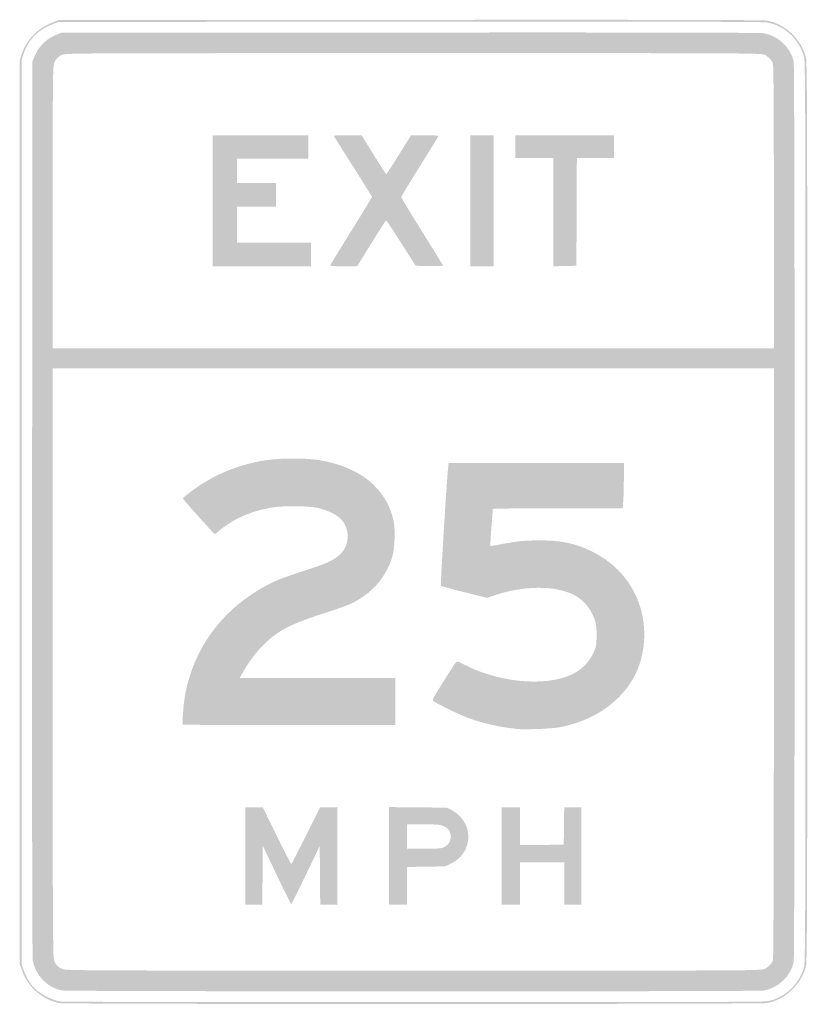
# Model space of a CAD drawing. Header units: inches. Extents: x -12 to 12, y -15 to 15.
import ezdxf

# ---------------------------------------------------------------- set-up
doc = ezdxf.new("R2010")
doc.units = ezdxf.units.IN
doc.header["$MEASUREMENT"] = 0

msp = doc.modelspace()

# ---------------------------------------------------------------- hatches: boundary and pattern name
h = msp.add_hatch(color=7)
edge = h.paths.add_edge_path()
edge.add_spline(control_points=[(-10.775, -14.971), (-11.308, -14.862), (-11.743, -14.479), (-11.923, -13.959)], knot_values=[0, 0, 0, 0, 1, 1, 1, 1], degree=3, periodic=0)
edge.add_line((-11.923, -13.959), (-11.986, -13.775))
edge.add_line((-11.986, -13.775), (-11.986, 0))
edge.add_line((-11.986, 0), (-11.986, 13.775))
edge.add_line((-11.986, 13.775), (-11.923, 13.959))
edge.add_spline(control_points=[(-11.923, 13.959), (-11.767, 14.41), (-11.433, 14.746), (-10.966, 14.924)], knot_values=[0, 0, 0, 0, 1, 1, 1, 1], degree=3, periodic=0)
edge.add_line((-10.966, 14.924), (-10.803, 14.986))
edge.add_line((-10.803, 14.986), (-0.11, 14.994))
edge.add_spline(control_points=[(-0.11, 14.994), (7.546, 15), (10.633, 14.993), (10.761, 14.972), (11.312, 14.879), (11.813, 14.412), (11.958, 13.856), (11.995, 13.713), (12, 12.197), (12, 0), (12, -12.197), (11.995, -13.713), (11.958, -13.856), (11.815, -14.404), (11.319, -14.872), (10.777, -14.97), (10.58, -15.006), (-10.601, -15.007), (-10.775, -14.971)], knot_values=[0, 0, 0, 0, 1, 1, 1, 2, 2, 2, 3, 3, 3, 4, 4, 4, 5, 5, 5, 6, 6, 6, 6], degree=3, periodic=0)
edge = h.paths.add_edge_path(flags=0)
edge.add_spline(control_points=[(10.777, -14.915), (11.311, -14.819), (11.763, -14.393), (11.903, -13.856), (11.94, -13.713), (11.945, -12.197), (11.945, 0), (11.945, 12.197), (11.94, 13.713), (11.903, 13.856), (11.761, 14.4), (11.304, 14.825), (10.761, 14.917), (10.633, 14.938), (7.546, 14.945), (-0.11, 14.939)], knot_values=[0, 0, 0, 0, 1, 1, 1, 2, 2, 2, 3, 3, 3, 4, 4, 4, 5, 5, 5, 5], degree=3, periodic=0)
edge.add_line((-0.11, 14.939), (-10.803, 14.931))
edge.add_line((-10.803, 14.931), (-10.966, 14.869))
edge.add_spline(control_points=[(-10.966, 14.869), (-11.425, 14.694), (-11.715, 14.402), (-11.868, 13.959)], knot_values=[0, 0, 0, 0, 1, 1, 1, 1], degree=3, periodic=0)
edge.add_line((-11.868, 13.959), (-11.931, 13.775))
edge.add_line((-11.931, 13.775), (-11.931, 0))
edge.add_line((-11.931, 0), (-11.931, -13.775))
edge.add_line((-11.931, -13.775), (-11.868, -13.957))
edge.add_spline(control_points=[(-11.868, -13.957), (-11.798, -14.16), (-11.68, -14.361), (-11.55, -14.501), (-11.373, -14.691), (-11.011, -14.88), (-10.734, -14.926), (-10.696, -14.932), (-5.877, -14.939), (-0.026, -14.941), (7.462, -14.944), (10.662, -14.936), (10.777, -14.915)], knot_values=[0, 0, 0, 0, 1, 1, 1, 2, 2, 2, 3, 3, 3, 4, 4, 4, 4], degree=3, periodic=0)
h = msp.add_hatch(color=7)
edge = h.paths.add_edge_path()
edge.add_spline(control_points=[(-10.706, -14.584), (-11.144, -14.499), (-11.504, -14.128), (-11.588, -13.676), (-11.606, -13.578), (-11.613, -8.887), (-11.608, 0.097)], knot_values=[0, 0, 0, 0, 1, 1, 1, 2, 2, 2, 2], degree=3, periodic=0)
edge.add_line((-11.608, 0.097), (-11.601, 13.72))
edge.add_line((-11.601, 13.72), (-11.537, 13.878))
edge.add_spline(control_points=[(-11.537, 13.878), (-11.415, 14.181), (-11.181, 14.415), (-10.876, 14.538)], knot_values=[0, 0, 0, 0, 1, 1, 1, 1], degree=3, periodic=0)
edge.add_line((-10.876, 14.538), (-10.72, 14.601))
edge.add_line((-10.72, 14.601), (-0.097, 14.608))
edge.add_spline(control_points=[(-0.097, 14.608), (6.953, 14.613), (10.578, 14.606), (10.678, 14.587), (11.119, 14.507), (11.487, 14.159), (11.586, 13.728), (11.624, 13.565), (11.624, -13.565), (11.586, -13.728), (11.487, -14.158), (11.121, -14.505), (10.682, -14.587), (10.494, -14.622), (-10.527, -14.62), (-10.706, -14.584)], knot_values=[0, 0, 0, 0, 1, 1, 1, 2, 2, 2, 3, 3, 3, 4, 4, 4, 5, 5, 5, 5], degree=3, periodic=0)
edge = h.paths.add_edge_path(flags=0)
edge.add_spline(control_points=[(10.701, -13.929), (10.824, -13.866), (10.913, -13.775), (10.952, -13.67), (10.973, -13.616), (10.982, -10.905), (10.982, -4.608)], knot_values=[0, 0, 0, 0, 1, 1, 1, 2, 2, 2, 2], degree=3, periodic=0)
edge.add_line((10.982, -4.608), (10.982, 4.376))
edge.add_line((10.982, 4.376), (0, 4.376))
edge.add_line((0, 4.376), (-10.982, 4.376))
edge.add_line((-10.982, 4.376), (-10.982, -4.597))
edge.add_spline(control_points=[(-10.982, -4.597), (-10.982, -12.61), (-10.977, -13.581), (-10.939, -13.672), (-10.882, -13.808), (-10.824, -13.87), (-10.693, -13.93), (-10.586, -13.979), (-10.21, -13.98), (0.008, -13.981), (10.364, -13.982), (10.601, -13.98), (10.701, -13.929)], knot_values=[0, 0, 0, 0, 1, 1, 1, 2, 2, 2, 3, 3, 3, 4, 4, 4, 4], degree=3, periodic=0)
edge = h.paths.add_edge_path(flags=0)
edge.add_spline(control_points=[(10.982, 9.287), (10.982, 12.27), (10.973, 13.617), (10.952, 13.67), (10.913, 13.775), (10.824, 13.866), (10.701, 13.929), (10.601, 13.98), (10.364, 13.982), (0.008, 13.981), (-10.21, 13.98), (-10.586, 13.979), (-10.693, 13.93), (-10.824, 13.87), (-10.882, 13.808), (-10.939, 13.672), (-10.977, 13.582), (-10.982, 13.078), (-10.982, 9.276)], knot_values=[0, 0, 0, 0, 1, 1, 1, 2, 2, 2, 3, 3, 3, 4, 4, 4, 5, 5, 5, 6, 6, 6, 6], degree=3, periodic=0)
edge.add_line((-10.982, 9.276), (-10.982, 4.982))
edge.add_line((-10.982, 4.982), (0, 4.982))
edge.add_line((0, 4.982), (10.982, 4.982))
edge.add_line((10.982, 4.982), (10.982, 9.287))
for points in [[(-6.11, 9.482), (-6.11, 11.477), (-4.651, 11.477), (-3.193, 11.477), (-3.193, 11.119), (-3.193, 10.761), (-4.28, 10.761), (-5.367, 10.761), (-5.367, 10.39), (-5.367, 10.018), (-4.775, 10.018), (-4.183, 10.018), (-4.183, 9.661), (-4.183, 9.303), (-4.775, 9.303), (-5.367, 9.303), (-5.367, 8.752), (-5.367, 8.202), (-4.239, 8.202), (-3.11, 8.202), (-3.11, 7.844), (-3.11, 7.486), (-4.61, 7.486), (-6.11, 7.486), (-6.11, 9.482)], [(1.734, 9.482), (1.734, 11.477), (2.092, 11.477), (2.45, 11.477), (2.45, 9.482), (2.45, 7.486), (2.092, 7.486), (1.734, 7.486), (1.734, 9.482)], [(4.266, 9.137), (4.266, 10.789), (3.688, 10.789), (3.11, 10.789), (3.11, 11.133), (3.11, 11.477), (4.61, 11.477), (6.11, 11.477), (6.11, 11.133), (6.11, 10.789), (5.546, 10.789), (4.982, 10.789), (4.975, 9.144), (4.968, 7.5), (4.617, 7.492), (4.266, 7.485), (4.266, 9.137)], [(2.697, -10.486), (2.697, -9), (2.972, -9), (3.248, -9), (3.248, -9.578), (3.248, -10.157), (3.915, -10.15), (4.583, -10.142), (4.59, -9.571), (4.597, -9), (4.858, -9), (5.119, -9), (5.119, -10.486), (5.119, -11.972), (4.858, -11.972), (4.596, -11.972), (4.596, -11.326), (4.596, -10.679), (3.922, -10.679), (3.248, -10.679), (3.248, -11.326), (3.248, -11.972), (2.972, -11.972), (2.697, -11.972), (2.697, -10.486)]]:
    msp.add_hatch(color=7).paths.add_polyline_path(points)
h = msp.add_hatch(color=7)
edge = h.paths.add_edge_path()
edge.add_spline(control_points=[(-2.523, 7.525), (-2.515, 7.546), (-2.226, 8.018), (-1.88, 8.574), (-1.535, 9.13), (-1.255, 9.593), (-1.257, 9.603), (-1.26, 9.614), (-1.523, 10.034), (-1.842, 10.537), (-2.161, 11.04), (-2.422, 11.458), (-2.422, 11.465), (-2.422, 11.471), (-2.231, 11.477), (-1.998, 11.477)], knot_values=[0, 0, 0, 0, 1, 1, 1, 2, 2, 2, 3, 3, 3, 4, 4, 4, 5, 5, 5, 5], degree=3, periodic=0)
edge.add_line((-1.998, 11.477), (-1.574, 11.477))
edge.add_line((-1.574, 11.477), (-1.207, 10.885))
edge.add_spline(control_points=[(-1.207, 10.885), (-1.005, 10.56), (-0.832, 10.294), (-0.822, 10.294), (-0.812, 10.294), (-0.638, 10.56), (-0.436, 10.885)], knot_values=[0, 0, 0, 0, 1, 1, 1, 2, 2, 2, 2], degree=3, periodic=0)
edge.add_line((-0.436, 10.885), (-0.069, 11.477))
edge.add_line((-0.069, 11.477), (0.351, 11.477))
edge.add_spline(control_points=[(0.351, 11.477), (0.582, 11.477), (0.771, 11.469), (0.771, 11.46), (0.771, 11.451), (0.515, 11.034), (0.202, 10.534), (-0.111, 10.034), (-0.367, 9.611), (-0.367, 9.593), (-0.367, 9.576), (-0.08, 9.102), (0.271, 8.539), (0.621, 7.977), (0.908, 7.51), (0.908, 7.501), (0.908, 7.492), (0.72, 7.488), (0.49, 7.492)], knot_values=[0, 0, 0, 0, 1, 1, 1, 2, 2, 2, 3, 3, 3, 4, 4, 4, 5, 5, 5, 6, 6, 6, 6], degree=3, periodic=0)
edge.add_line((0.49, 7.492), (0.073, 7.5))
edge.add_line((0.073, 7.5), (-0.37, 8.195))
edge.add_spline(control_points=[(-0.37, 8.195), (-0.613, 8.577), (-0.818, 8.889), (-0.826, 8.889), (-0.833, 8.888), (-1.035, 8.572), (-1.275, 8.187)], knot_values=[0, 0, 0, 0, 1, 1, 1, 2, 2, 2, 2], degree=3, periodic=0)
edge.add_line((-1.275, 8.187), (-1.71, 7.486))
edge.add_line((-1.71, 7.486), (-2.124, 7.486))
edge.add_spline(control_points=[(-2.124, 7.486), (-2.468, 7.486), (-2.535, 7.493), (-2.523, 7.525)], knot_values=[0, 0, 0, 0, 1, 1, 1, 1], degree=3, periodic=0)
h = msp.add_hatch(color=7)
edge = h.paths.add_edge_path()
edge.add_spline(control_points=[(-7.021, -6.484), (-7.049, -6.456), (-6.99, -5.768), (-6.936, -5.505), (-6.665, -4.162), (-5.872, -3.063), (-4.663, -2.351), (-4.278, -2.125), (-4.058, -2.033), (-3.38, -1.814), (-2.695, -1.594), (-2.484, -1.504), (-2.287, -1.348), (-1.931, -1.067), (-1.898, -0.526), (-2.216, -0.207), (-2.351, -0.073), (-2.652, 0.067), (-2.931, 0.126), (-3.198, 0.181), (-3.924, 0.189), (-4.252, 0.14), (-4.857, 0.049), (-5.413, -0.179), (-5.825, -0.506)], knot_values=[0, 0, 0, 0, 1, 1, 1, 2, 2, 2, 3, 3, 3, 4, 4, 4, 5, 5, 5, 6, 6, 6, 7, 7, 7, 8, 8, 8, 8], degree=3, periodic=0)
edge.add_line((-5.825, -0.506), (-6.05, -0.684))
edge.add_line((-6.05, -0.684), (-6.534, -0.148))
edge.add_spline(control_points=[(-6.534, -0.148), (-6.8, 0.146), (-7.018, 0.396), (-7.018, 0.407), (-7.017, 0.438), (-6.65, 0.717), (-6.418, 0.862), (-5.813, 1.242), (-5.155, 1.48), (-4.426, 1.583), (-4.018, 1.64), (-3.296, 1.641), (-2.914, 1.584), (-1.655, 1.396), (-0.819, 0.729), (-0.602, -0.261), (-0.546, -0.518), (-0.56, -1.071), (-0.629, -1.329), (-0.764, -1.835), (-1.104, -2.302), (-1.551, -2.599), (-1.85, -2.797), (-1.974, -2.849), (-2.779, -3.109), (-3.794, -3.438), (-4.172, -3.645), (-4.629, -4.123), (-4.837, -4.341), (-5.034, -4.61), (-5.2, -4.906)], knot_values=[0, 0, 0, 0, 1, 1, 1, 2, 2, 2, 3, 3, 3, 4, 4, 4, 5, 5, 5, 6, 6, 6, 7, 7, 7, 8, 8, 8, 9, 9, 9, 10, 10, 10, 10], degree=3, periodic=0)
edge.add_line((-5.2, -4.906), (-5.29, -5.064))
edge.add_line((-5.29, -5.064), (-2.92, -5.064))
edge.add_line((-2.92, -5.064), (-0.55, -5.064))
edge.add_line((-0.55, -5.064), (-0.55, -5.78))
edge.add_line((-0.55, -5.78), (-0.55, -6.495))
edge.add_line((-0.55, -6.495), (-3.78, -6.495))
edge.add_spline(control_points=[(-3.78, -6.495), (-5.556, -6.495), (-7.014, -6.49), (-7.021, -6.484)], knot_values=[0, 0, 0, 0, 1, 1, 1, 1], degree=3, periodic=0)
h = msp.add_hatch(color=7)
edge = h.paths.add_edge_path()
edge.add_spline(control_points=[(3.179, -6.617), (3.133, -6.611), (2.985, -6.592), (2.849, -6.575), (2.517, -6.533), (2.014, -6.408), (1.685, -6.286), (1.43, -6.191), (0.734, -5.854), (0.621, -5.771), (0.569, -5.733), (0.581, -5.708), (0.909, -5.187), (1.097, -4.887), (1.27, -4.619), (1.293, -4.591), (1.333, -4.543), (1.345, -4.546), (1.569, -4.662), (2.713, -5.254), (4.268, -5.344), (4.997, -4.86), (5.212, -4.718), (5.358, -4.553), (5.471, -4.324), (5.563, -4.139), (5.573, -4.096), (5.583, -3.845), (5.589, -3.685), (5.58, -3.504), (5.56, -3.415), (5.478, -3.037), (5.238, -2.714), (4.912, -2.541), (4.336, -2.235), (3.363, -2.238), (2.454, -2.55)], knot_values=[0, 0, 0, 0, 1, 1, 1, 2, 2, 2, 3, 3, 3, 4, 4, 4, 5, 5, 5, 6, 6, 6, 7, 7, 7, 8, 8, 8, 9, 9, 9, 10, 10, 10, 11, 11, 11, 12, 12, 12, 12], degree=3, periodic=0)
edge.add_line((2.454, -2.55), (2.251, -2.62))
edge.add_line((2.251, -2.62), (1.559, -2.448))
edge.add_spline(control_points=[(1.559, -2.448), (1.178, -2.354), (0.856, -2.267), (0.843, -2.255), (0.822, -2.236), (1.012, 0.889), (1.062, 1.342)], knot_values=[0, 0, 0, 0, 1, 1, 1, 2, 2, 2, 2], degree=3, periodic=0)
edge.add_line((1.062, 1.342), (1.077, 1.486))
edge.add_line((1.077, 1.486), (3.745, 1.486))
edge.add_line((3.745, 1.486), (6.413, 1.486))
edge.add_line((6.413, 1.486), (6.413, 1.025))
edge.add_spline(control_points=[(6.413, 1.025), (6.413, 0.772), (6.405, 0.462), (6.395, 0.337)], knot_values=[0, 0, 0, 0, 1, 1, 1, 1], degree=3, periodic=0)
edge.add_line((6.395, 0.337), (6.377, 0.11))
edge.add_line((6.377, 0.11), (4.4, 0.11))
edge.add_spline(control_points=[(4.4, 0.11), (3.312, 0.11), (2.422, 0.101), (2.422, 0.089), (2.422, 0.078), (2.403, -0.177), (2.379, -0.478), (2.356, -0.779), (2.342, -1.03), (2.349, -1.037), (2.355, -1.043), (2.483, -1.024), (2.633, -0.994), (3.125, -0.895), (3.393, -0.868), (3.867, -0.869), (4.535, -0.87), (4.953, -0.963), (5.478, -1.225), (6.648, -1.811), (7.239, -3.047), (6.973, -4.348), (6.745, -5.462), (5.759, -6.326), (4.438, -6.567), (4.21, -6.608), (3.364, -6.642), (3.179, -6.617)], knot_values=[0, 0, 0, 0, 1, 1, 1, 2, 2, 2, 3, 3, 3, 4, 4, 4, 5, 5, 5, 6, 6, 6, 7, 7, 7, 8, 8, 8, 9, 9, 9, 9], degree=3, periodic=0)
h = msp.add_hatch(color=7)
edge = h.paths.add_edge_path()
edge.add_line((-5.119, -10.486), (-5.119, -9))
edge.add_line((-5.119, -9), (-4.851, -9.001))
edge.add_line((-4.851, -9.001), (-4.583, -9.002))
edge.add_line((-4.583, -9.002), (-4.158, -9.868))
edge.add_spline(control_points=[(-4.158, -9.868), (-3.924, -10.344), (-3.726, -10.734), (-3.717, -10.734), (-3.709, -10.734), (-3.506, -10.344), (-3.268, -9.867)], knot_values=[0, 0, 0, 0, 1, 1, 1, 2, 2, 2, 2], degree=3, periodic=0)
edge.add_line((-3.268, -9.867), (-2.835, -9))
edge.add_line((-2.835, -9), (-2.573, -9))
edge.add_line((-2.573, -9), (-2.312, -9))
edge.add_line((-2.312, -9), (-2.312, -10.486))
edge.add_line((-2.312, -10.486), (-2.312, -11.972))
edge.add_line((-2.312, -11.972), (-2.573, -11.972))
edge.add_line((-2.573, -11.972), (-2.834, -11.972))
edge.add_line((-2.834, -11.972), (-2.841, -11.079))
edge.add_line((-2.841, -11.079), (-2.849, -10.186))
edge.add_line((-2.849, -10.186), (-3.274, -11.067))
edge.add_spline(control_points=[(-3.274, -11.067), (-3.507, -11.552), (-3.706, -11.952), (-3.714, -11.957), (-3.722, -11.962), (-3.921, -11.564), (-4.156, -11.071)], knot_values=[0, 0, 0, 0, 1, 1, 1, 2, 2, 2, 2], degree=3, periodic=0)
edge.add_line((-4.156, -11.071), (-4.583, -10.176))
edge.add_line((-4.583, -10.176), (-4.59, -11.074))
edge.add_line((-4.59, -11.074), (-4.597, -11.972))
edge.add_line((-4.597, -11.972), (-4.858, -11.972))
edge.add_line((-4.858, -11.972), (-5.119, -11.972))
edge.add_line((-5.119, -11.972), (-5.119, -10.486))
h = msp.add_hatch(color=7)
edge = h.paths.add_edge_path()
edge.add_line((-0.743, -10.485), (-0.743, -8.997))
edge.add_line((-0.743, -8.997), (0.144, -9.005))
edge.add_line((0.144, -9.005), (1.032, -9.014))
edge.add_line((1.032, -9.014), (1.17, -9.087))
edge.add_spline(control_points=[(1.17, -9.087), (1.246, -9.127), (1.365, -9.22), (1.435, -9.295), (1.85, -9.739), (1.716, -10.44), (1.162, -10.712)], knot_values=[0, 0, 0, 0, 1, 1, 1, 2, 2, 2, 2], degree=3, periodic=0)
edge.add_line((1.162, -10.712), (0.978, -10.803))
edge.add_line((0.978, -10.803), (0.393, -10.812))
edge.add_line((0.393, -10.812), (-0.193, -10.822))
edge.add_line((-0.193, -10.822), (-0.193, -11.397))
edge.add_line((-0.193, -11.397), (-0.193, -11.972))
edge.add_line((-0.193, -11.972), (-0.468, -11.972))
edge.add_line((-0.468, -11.972), (-0.743, -11.972))
edge.add_line((-0.743, -11.972), (-0.743, -10.485))
edge = h.paths.add_edge_path(flags=0)
edge.add_spline(control_points=[(0.934, -10.218), (1.073, -10.147), (1.143, -10.037), (1.14, -9.894), (1.136, -9.74), (1.071, -9.642), (0.927, -9.576), (0.828, -9.531), (0.743, -9.524), (0.31, -9.524)], knot_values=[0, 0, 0, 0, 1, 1, 1, 2, 2, 2, 3, 3, 3, 3], degree=3, periodic=0)
edge.add_line((0.31, -9.524), (-0.193, -9.523))
edge.add_line((-0.193, -9.523), (-0.193, -9.894))
edge.add_line((-0.193, -9.894), (-0.193, -10.266))
edge.add_line((-0.193, -10.266), (0.323, -10.266))
edge.add_spline(control_points=[(0.323, -10.266), (0.76, -10.266), (0.854, -10.259), (0.934, -10.218)], knot_values=[0, 0, 0, 0, 1, 1, 1, 1], degree=3, periodic=0)

doc.saveas('drawing.dxf')
